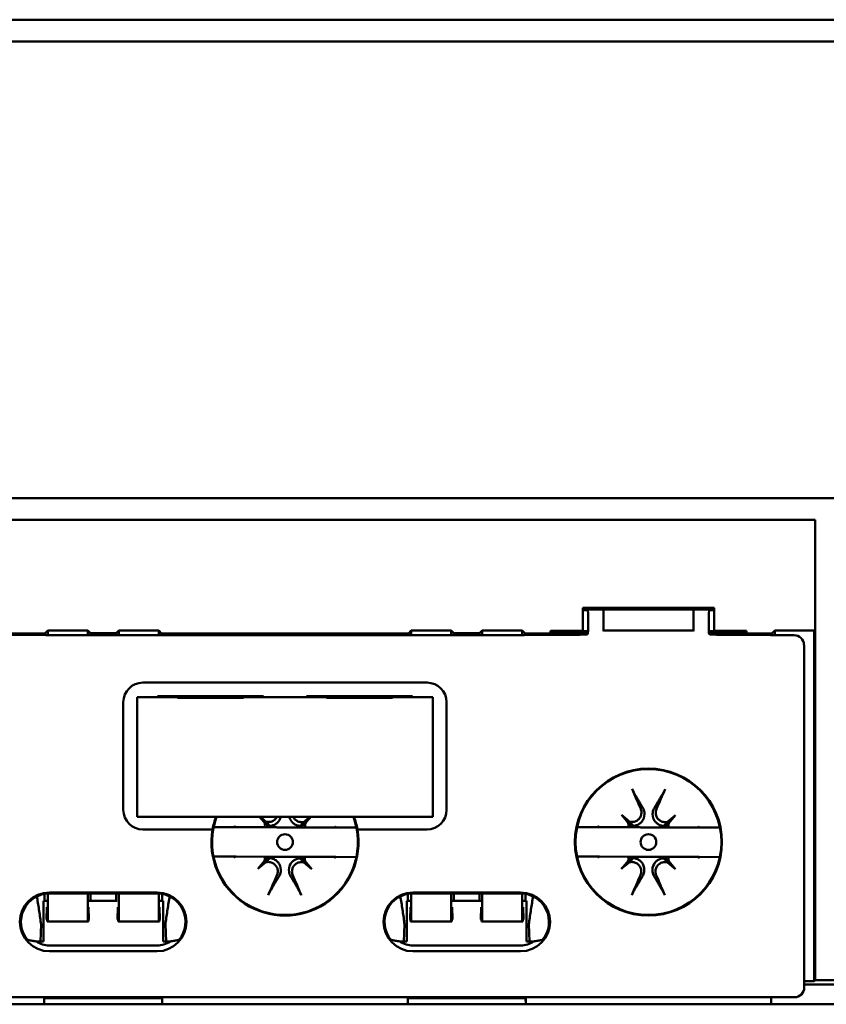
# Model space of a CAD drawing. Header units: millimetres. Extents: x 71 to 288, y 86 to 236.
# Tile 2 of 8: x 93 to 135, y 86 to 136. Entities that reach past the tile are written whole.
import ezdxf

# ---------------------------------------------------------------- set-up
doc = ezdxf.new("R2010")
doc.units = ezdxf.units.MM
doc.layers.add('Arêtes visibles(celduc)', color=7, linetype='Continuous', lineweight=50)

msp = doc.modelspace()

# ---------------------------------------------------------------- linework, layer by layer
at = {"layer": 'Arêtes visibles(celduc)'}
for p, q in [((85.277, 136.462), (157.274, 136.462)), ((85.287, 136.452), (157.263, 136.452)), ((135.659, 135.353), (86.464, 135.353)), ((135.665, 135.348), (86.469, 135.348)), ((135.09, 112.029), (86.469, 112.029)), ((86.474, 112.035), (135.095, 112.035)), ((85.277, 110.925), (133.994, 110.925)), ((85.287, 110.936), (133.994, 110.936)), ((133.994, 110.936), (133.994, 105.335)), ((122.137, 106.434), (128.837, 106.434)), ((122.137, 106.434), (122.137, 105.286)), ((122.137, 106.356), (122.334, 106.356)), ((122.137, 106.321), (122.392, 106.321)), ((122.336, 106.434), (122.336, 106.357)), ((122.336, 106.355), (122.336, 106.357)), ((122.387, 106.335), (122.336, 106.355)), ((122.336, 106.355), (123.187, 106.355)), ((123.187, 106.36), (127.787, 106.36)), ((123.187, 105.281), (123.187, 106.36)), ((127.787, 105.281), (127.787, 106.36)), ((127.787, 106.355), (128.637, 106.355)), ((128.581, 106.321), (128.837, 106.321)), ((128.637, 106.355), (128.586, 106.335)), ((128.637, 106.434), (128.637, 106.357)), ((128.637, 106.355), (128.637, 106.357)), ((128.639, 106.356), (128.837, 106.356)), ((128.837, 105.286), (128.837, 106.434)), ((122.409, 105.577), (122.409, 105.835)), ((128.565, 105.835), (128.565, 105.577)), ((91.478, 105.134), (94.687, 105.134)), ((92.972, 105.057), (93.937, 105.057)), ((93.937, 105.057), (94.732, 105.042)), ((94.687, 105.134), (94.831, 105.279)), ((94.687, 105.043), (94.687, 105.134)), ((96.873, 105.279), (94.831, 105.279)), ((94.831, 105.042), (94.831, 105.279)), ((96.873, 105.279), (96.873, 105.042)), ((96.873, 105.279), (97.006, 105.146)), ((98.317, 105.146), (97.006, 105.146)), ((97.006, 105.146), (97.006, 105.042)), ((98.45, 105.279), (98.317, 105.146)), ((98.317, 105.042), (98.317, 105.146)), ((100.492, 105.279), (98.45, 105.279)), ((98.45, 105.042), (98.45, 105.279)), ((100.492, 105.279), (100.637, 105.134)), ((100.492, 105.279), (100.492, 105.042)), ((100.637, 105.134), (100.637, 105.042)), ((113.236, 105.134), (100.637, 105.134)), ((113.236, 105.134), (113.381, 105.279)), ((113.236, 105.042), (113.236, 105.134)), ((115.424, 105.279), (113.381, 105.279)), ((113.381, 105.042), (113.381, 105.279)), ((115.424, 105.279), (115.424, 105.042)), ((115.424, 105.279), (115.556, 105.146)), ((116.867, 105.146), (115.556, 105.146)), ((115.556, 105.146), (115.556, 105.042)), ((117, 105.279), (116.867, 105.146)), ((116.867, 105.042), (116.867, 105.146)), ((119.042, 105.279), (117, 105.279)), ((117, 105.042), (117, 105.279)), ((119.042, 105.279), (119.187, 105.134)), ((119.042, 105.279), (119.042, 105.042)), ((119.141, 105.042), (119.937, 105.057)), ((119.187, 105.134), (119.187, 105.043)), ((122.395, 105.134), (119.187, 105.134)), ((119.937, 105.057), (120.901, 105.057)), ((120.487, 105.267), (122.137, 105.267)), ((120.487, 105.153), (120.487, 105.267)), ((121.087, 105.145), (120.987, 105.145)), ((121.587, 105.244), (121.587, 105.267)), ((121.587, 105.244), (121.587, 105.153)), ((122.403, 105.244), (121.587, 105.244)), ((122.137, 105.267), (122.137, 105.286)), ((123.187, 105.281), (123.187, 105.252)), ((127.787, 105.281), (123.187, 105.281)), ((127.787, 105.252), (127.787, 105.281)), ((129.387, 105.244), (128.57, 105.244)), ((131.786, 105.134), (128.577, 105.134)), ((128.837, 105.286), (128.837, 105.267)), ((128.837, 105.267), (130.487, 105.267)), ((129.387, 105.244), (129.387, 105.267)), ((129.387, 105.153), (129.387, 105.244)), ((129.987, 105.145), (129.887, 105.145)), ((130.073, 105.057), (130.937, 105.057)), ((130.487, 105.267), (130.487, 105.153)), ((130.937, 105.057), (131.72, 105.042)), ((131.929, 105.277), (131.786, 105.134)), ((131.786, 105.134), (131.786, 105.042)), ((133.937, 105.277), (131.929, 105.277)), ((131.929, 105.042), (131.929, 105.277)), ((133.945, 105.286), (133.937, 105.277)), ((133.937, 87.377), (133.937, 105.277)), ((133.994, 105.335), (133.945, 105.286)), ((133.994, 105.335), (133.994, 87.434)), ((133.994, 105.335), (133.994, 105.335)), ((119.141, 105.042), (94.732, 105.042)), ((132.922, 105.042), (131.72, 105.042)), ((133.437, 102.932), (133.426, 104.546)), ((99.687, 102.621), (114.187, 102.621)), ((133.437, 87.056), (133.437, 102.932)), ((98.687, 96.121), (98.687, 101.621)), ((99.387, 101.871), (101.456, 101.871)), ((99.387, 95.771), (99.387, 101.871)), ((100.437, 101.921), (100.437, 101.871)), ((100.437, 101.921), (105.837, 101.921)), ((100.492, 101.921), (100.492, 101.871)), ((100.637, 101.921), (100.637, 101.871)), ((101.456, 101.841), (101.456, 101.871)), ((104.817, 101.841), (101.456, 101.841)), ((104.817, 101.871), (104.817, 101.841)), ((104.817, 101.871), (109.056, 101.871)), ((105.837, 101.871), (105.837, 101.921)), ((108.037, 101.921), (108.037, 101.871)), ((108.037, 101.921), (113.437, 101.921)), ((109.056, 101.841), (109.056, 101.871)), ((112.417, 101.841), (109.056, 101.841)), ((112.417, 101.871), (112.417, 101.841)), ((112.417, 101.871), (114.487, 101.871)), ((113.236, 101.871), (113.236, 101.921)), ((113.381, 101.871), (113.381, 101.921)), ((113.437, 101.871), (113.437, 101.921)), ((114.487, 101.871), (114.487, 95.771)), ((115.187, 101.621), (115.187, 96.121)), ((114.487, 95.771), (99.387, 95.771)), ((105.657, 95.771), (105.853, 95.574)), ((106.158, 95.316), (105.853, 95.574)), ((105.853, 95.574), (106.108, 95.267)), ((108.03, 95.566), (107.722, 95.31)), ((107.772, 95.261), (108.03, 95.566)), ((108.237, 95.771), (108.03, 95.566)), ((124.113, 95.866), (124.403, 95.574)), ((124.708, 95.316), (124.403, 95.574)), ((124.403, 95.574), (124.658, 95.267)), ((126.58, 95.566), (126.272, 95.31)), ((126.322, 95.261), (126.58, 95.566)), ((126.871, 95.855), (126.58, 95.566)), ((103.239, 95.121), (99.687, 95.121)), ((104.346, 95.241), (103.294, 95.245)), ((104.424, 95.241), (104.45, 95.241)), ((105.91, 95.235), (104.45, 95.241)), ((109.43, 95.222), (107.97, 95.228)), ((109.43, 95.222), (109.456, 95.222)), ((110.584, 95.218), (109.533, 95.222)), ((114.187, 95.121), (110.634, 95.121)), ((122.896, 95.241), (121.844, 95.245)), ((122.974, 95.241), (123, 95.241)), ((124.46, 95.235), (123, 95.241)), ((127.98, 95.222), (126.52, 95.228)), ((127.98, 95.222), (128.006, 95.222)), ((129.134, 95.218), (128.083, 95.222)), ((103.288, 93.745), (104.34, 93.741)), ((104.444, 93.741), (104.418, 93.741)), ((104.444, 93.741), (105.904, 93.735)), ((106.102, 93.702), (105.844, 93.397)), ((105.844, 93.397), (106.151, 93.653)), ((107.716, 93.647), (108.021, 93.389)), ((108.021, 93.389), (107.766, 93.696)), ((107.964, 93.728), (109.424, 93.722)), ((109.45, 93.722), (109.424, 93.722)), ((109.528, 93.722), (110.579, 93.718)), ((121.838, 93.745), (122.89, 93.741)), ((122.994, 93.741), (122.968, 93.741)), ((122.994, 93.741), (124.454, 93.735)), ((124.652, 93.702), (124.394, 93.397)), ((124.394, 93.397), (124.701, 93.653)), ((126.266, 93.647), (126.571, 93.389)), ((126.571, 93.389), (126.316, 93.696)), ((126.514, 93.728), (127.974, 93.722)), ((128, 93.722), (127.974, 93.722)), ((128.078, 93.722), (129.129, 93.718)), ((105.553, 93.107), (105.844, 93.397)), ((108.311, 93.097), (108.021, 93.389)), ((124.103, 93.107), (124.394, 93.397)), ((126.861, 93.097), (126.571, 93.389)), ((94.287, 91.714), (94.287, 91.629)), ((94.612, 89.408), (94.612, 91.483)), ((94.612, 91.483), (94.762, 91.483)), ((94.66, 91.483), (94.66, 91.834)), ((94.831, 90.42), (94.831, 91.854)), ((94.912, 91.91), (100.412, 91.91)), ((100.412, 91.856), (94.912, 91.856)), ((96.873, 91.856), (96.873, 90.42)), ((96.943, 91.483), (98.38, 91.483)), ((97.006, 91.856), (97.006, 91.483)), ((98.317, 91.483), (98.317, 91.856)), ((98.45, 90.42), (98.45, 91.856)), ((100.492, 91.854), (100.492, 90.42)), ((100.561, 91.483), (100.712, 91.483)), ((100.663, 91.834), (100.663, 91.483)), ((100.712, 91.483), (100.712, 89.408)), ((101.037, 91.629), (101.037, 91.714)), ((112.837, 91.714), (112.837, 91.629)), ((113.162, 91.483), (113.162, 89.408)), ((113.312, 91.483), (113.162, 91.483)), ((113.21, 91.483), (113.21, 91.834)), ((113.381, 90.42), (113.381, 91.854)), ((113.462, 91.91), (118.962, 91.91)), ((118.962, 91.856), (113.462, 91.856)), ((115.424, 91.856), (115.424, 90.42)), ((116.93, 91.483), (115.493, 91.483)), ((115.556, 91.856), (115.556, 91.483)), ((116.867, 91.483), (116.867, 91.856)), ((117, 90.42), (117, 91.856)), ((119.042, 91.854), (119.042, 90.42)), ((119.262, 91.483), (119.111, 91.483)), ((119.213, 91.834), (119.213, 91.483)), ((119.262, 89.408), (119.262, 91.483)), ((119.587, 91.629), (119.587, 91.714)), ((94.772, 90.522), (94.788, 91.163)), ((94.788, 91.163), (94.797, 90.42)), ((94.798, 90.42), (94.81, 90.992)), ((94.81, 90.992), (94.818, 90.42)), ((96.886, 90.42), (96.894, 90.992)), ((96.894, 90.992), (96.907, 90.42)), ((96.908, 90.42), (96.916, 91.163)), ((96.916, 91.163), (96.933, 90.522)), ((98.39, 90.522), (98.407, 91.163)), ((98.407, 91.163), (98.415, 90.42)), ((98.416, 90.42), (98.429, 90.992)), ((98.429, 90.992), (98.437, 90.42)), ((100.505, 90.42), (100.513, 90.992)), ((100.513, 90.992), (100.525, 90.42)), ((100.526, 90.42), (100.535, 91.163)), ((100.535, 91.163), (100.552, 90.522)), ((113.322, 90.522), (113.338, 91.163)), ((113.338, 91.163), (113.347, 90.42)), ((113.348, 90.42), (113.36, 90.992)), ((113.36, 90.992), (113.368, 90.42)), ((115.437, 90.42), (115.445, 90.992)), ((115.445, 90.992), (115.457, 90.42)), ((115.458, 90.42), (115.466, 91.163)), ((115.466, 91.163), (115.483, 90.522)), ((116.94, 90.522), (116.957, 91.163)), ((116.957, 91.163), (116.965, 90.42)), ((116.966, 90.42), (116.979, 90.992)), ((116.979, 90.992), (116.987, 90.42)), ((119.055, 90.42), (119.063, 90.992)), ((119.063, 90.992), (119.076, 90.42)), ((119.076, 90.42), (119.085, 91.163)), ((119.085, 91.163), (119.102, 90.522)), ((94.488, 90.283), (94.452, 89.408)), ((94.797, 90.42), (94.798, 90.42)), ((94.818, 90.42), (94.798, 90.42)), ((94.818, 90.42), (94.831, 90.42)), ((94.831, 90.42), (96.873, 90.42)), ((96.873, 90.42), (96.886, 90.42)), ((96.907, 90.42), (96.886, 90.42)), ((96.907, 90.42), (96.908, 90.42)), ((98.415, 90.42), (98.416, 90.42)), ((98.437, 90.42), (98.416, 90.42)), ((98.437, 90.42), (98.45, 90.42)), ((98.45, 90.42), (100.492, 90.42)), ((100.492, 90.42), (100.505, 90.42)), ((100.525, 90.42), (100.505, 90.42)), ((100.525, 90.42), (100.526, 90.42)), ((100.872, 89.408), (100.836, 90.283)), ((113.038, 90.283), (113.002, 89.408)), ((113.347, 90.42), (113.348, 90.42)), ((113.368, 90.42), (113.348, 90.42)), ((113.368, 90.42), (113.381, 90.42)), ((113.381, 90.42), (115.424, 90.42)), ((115.424, 90.42), (115.437, 90.42)), ((115.457, 90.42), (115.437, 90.42)), ((115.457, 90.42), (115.458, 90.42)), ((116.965, 90.42), (116.966, 90.42)), ((116.987, 90.42), (116.966, 90.42)), ((116.987, 90.42), (117, 90.42)), ((117, 90.42), (119.042, 90.42)), ((119.042, 90.42), (119.055, 90.42)), ((119.076, 90.42), (119.055, 90.42)), ((119.076, 90.42), (119.076, 90.42)), ((119.422, 89.408), (119.386, 90.283)), ((94.249, 89.408), (94.612, 89.408)), ((100.412, 89.203), (94.912, 89.203)), ((100.712, 89.408), (101.074, 89.408)), ((112.799, 89.408), (113.162, 89.408)), ((113.462, 89.203), (118.962, 89.203)), ((119.262, 89.408), (119.624, 89.408)), ((100.412, 88.906), (94.912, 88.906)), ((118.962, 88.906), (113.462, 88.906)), ((133.437, 87.377), (133.937, 87.377)), ((163.488, 87.216), (133.437, 87.216)), ((133.937, 87.377), (133.994, 87.434)), ((133.994, 87.434), (162.141, 87.434)), ((82.437, 86.556), (131.436, 86.556)), ((94.652, 86.556), (94.652, 86.498)), ((94.652, 86.199), (94.652, 86.498)), ((94.652, 86.498), (94.657, 86.496)), ((94.657, 86.504), (94.709, 86.556)), ((100.666, 86.504), (94.657, 86.504)), ((94.657, 86.504), (94.657, 86.496)), ((96.995, 86.556), (97.006, 86.546)), ((97.006, 86.556), (97.006, 86.546)), ((97.006, 86.546), (98.317, 86.546)), ((98.317, 86.546), (98.327, 86.556)), ((98.317, 86.546), (98.317, 86.556)), ((100.614, 86.556), (100.666, 86.504)), ((100.672, 86.199), (100.666, 86.504)), ((100.672, 86.199), (100.672, 86.556)), ((113.202, 86.556), (113.202, 86.199)), ((113.207, 86.504), (113.202, 86.199)), ((113.207, 86.504), (113.259, 86.556)), ((119.217, 86.504), (113.207, 86.504)), ((115.546, 86.556), (115.556, 86.546)), ((115.556, 86.556), (115.556, 86.546)), ((115.556, 86.546), (116.867, 86.546)), ((116.867, 86.546), (116.877, 86.556)), ((116.867, 86.546), (116.867, 86.556)), ((119.164, 86.556), (119.217, 86.504)), ((119.222, 86.199), (119.217, 86.504)), ((119.222, 86.199), (119.222, 86.556)), ((131.436, 86.556), (132.937, 86.556)), ((131.436, 86.556), (131.436, 86.556)), ((131.436, 86.556), (131.436, 86.556)), ((131.751, 86.556), (131.751, 86.199)), ((131.758, 86.556), (131.751, 86.199)), ((94.652, 86.199), (80.071, 86.199)), ((100.672, 86.199), (94.652, 86.199)), ((100.672, 86.199), (113.202, 86.199)), ((113.202, 86.199), (119.222, 86.199)), ((119.222, 86.199), (131.751, 86.199)), ((131.751, 86.199), (162.48, 86.199))]:
    msp.add_line(p, q, dxfattribs=at)
for centre, radius in [((125.487, 94.48), 3.753), ((125.487, 94.48), 3.722), ((106.937, 94.481), 0.402), ((125.487, 94.481), 0.402)]:
    msp.add_circle(centre, radius, dxfattribs=at)
for centre, radius, start, end in [((99.687, 101.621), 1, 90, 180), ((114.187, 101.621), 1, 0, 90), ((99.687, 96.121), 1, 180, 270), ((114.187, 96.121), 1, 270, 0), ((106.937, 94.48), 3.722, 159.694, 20.306), ((106.937, 94.48), 3.749, 159.8469, 170.1457), ((106.937, 94.48), 3.749, 9.8543, 20.1531), ((106.937, 94.48), 3.753, 170.1568, 9.8432), ((106.937, 94.481), 2.7, 162.7827, 163.6559), ((105.447, 95.326), 0.664, 354.9115, 358.9655), ((106.104, 95.978), 0.664, 270.6016, 274.6555), ((107.781, 95.971), 0.664, 264.9115, 268.9655), ((108.433, 95.315), 0.664, 180.6016, 184.6555), ((106.937, 94.481), 2.7, 15.9112, 16.7843), ((125.487, 94.481), 2.7, 162.7827, 163.6559), ((123.997, 95.326), 0.664, 354.9115, 358.9655), ((124.654, 95.978), 0.664, 270.6016, 274.6555), ((126.331, 95.971), 0.664, 264.9115, 268.9655), ((126.983, 95.315), 0.664, 180.6016, 184.6555), ((125.487, 94.481), 2.7, 15.9112, 16.7843), ((106.937, 94.481), 2.7, 195.9112, 196.7843), ((105.44, 93.648), 0.664, 0.6016, 4.6555), ((106.092, 92.991), 0.664, 84.9115, 88.9655), ((107.77, 92.985), 0.664, 90.6016, 94.6555), ((108.427, 93.637), 0.664, 174.9115, 178.9655), ((106.937, 94.481), 2.7, 342.7827, 343.6559), ((125.487, 94.481), 2.7, 195.9112, 196.7843), ((123.99, 93.648), 0.664, 0.6016, 4.6555), ((124.642, 92.991), 0.664, 84.9115, 88.9655), ((126.32, 92.985), 0.664, 90.6016, 94.6555), ((126.977, 93.637), 0.664, 174.9115, 178.9655), ((125.487, 94.481), 2.7, 342.7827, 343.6559), ((94.912, 90.408), 1.502, 90, 270), ((94.912, 90.408), 1.448, 90, 219.3215), ((100.412, 90.408), 1.502, 270, 90), ((100.412, 90.408), 1.448, 320.6785, 90), ((113.462, 90.408), 1.502, 90, 270), ((113.462, 90.408), 1.448, 90, 219.3215), ((118.962, 90.408), 1.502, 270, 90), ((118.962, 90.408), 1.448, 320.6785, 90)]:
    msp.add_arc(centre, radius, start, end, dxfattribs=at)
for centre, major_axis, ratio, start_param, end_param in [((122.334, 107.856), (0, -1.5), 0.043661, 5.959929, 6.309949), ((122.387, 105.835), (0, 0.5), 0.043661, 4.712389, 6.265732), ((128.587, 105.835), (0, 0.5), 0.043661, 0.017453, 1.570796), ((128.639, 107.856), (0, -1.5), 0.043661, 6.256422, 6.606441), ((122.387, 105.577), (0, 0.5), 0.043661, 3.787321, 4.712389), ((128.587, 105.577), (0, 0.5), 0.043661, 1.570796, 2.528253), ((120.987, 105.153), (0.5, 0), 0.017455, 3.141593, 4.712389), ((120.901, 105.083), (1.5, 0), 0.017455, 4.712389, 6.042472), ((121.087, 105.153), (0.5, 0), 0.017455, 4.712389, 6.283185), ((130.073, 105.083), (-1.5, 0), 0.017455, 0.231738, 1.570796), ((129.887, 105.153), (0.5, 0), 0.017455, 3.141593, 4.712389), ((129.987, 105.153), (0.5, 0), 0.017455, 4.712389, 6.283185), ((132.925, 104.545), (-0.465, 0.186), 0.990501, 3.524924, 5.095416), ((126.403, 94.904), (3.245, -7.028), 0.087156, 4.341042, 4.489927), ((124.574, 94.911), (3.298, 7.003), 0.087156, 4.934851, 5.083736), ((106.908, 94.457), (-4.995, 5.999), 0.017452, 1.33544, 1.389373), ((106.961, 94.51), (5.961, -5.041), 0.017452, 1.752219, 1.802915), ((106.913, 94.511), (5.999, 4.995), 0.017452, 1.336699, 1.389373), ((106.966, 94.457), (-5.041, -5.961), 0.017452, 1.752219, 1.807842), ((125.458, 94.457), (-4.995, 5.999), 0.017452, 1.319264, 1.389373), ((125.511, 94.51), (5.961, -5.041), 0.017452, 1.752219, 1.822329), ((125.463, 94.511), (5.999, 4.995), 0.017452, 1.319264, 1.389373), ((125.516, 94.457), (-5.041, -5.961), 0.017452, 1.752219, 1.822329), ((106.507, 93.569), (-7.003, 3.298), 0.087156, 5.051321, 5.06506), ((107.36, 93.565), (-7.028, -3.245), 0.087156, 4.359718, 4.373457), ((125.057, 93.569), (-7.003, 3.298), 0.087156, 5.051321, 5.06506), ((125.91, 93.565), (-7.028, -3.245), 0.087156, 4.359718, 4.373457), ((106.514, 95.397), (7.028, 3.245), 0.087156, 4.359718, 4.373457), ((106.908, 94.506), (5.041, 5.961), 0.017452, 1.752219, 1.822329), ((106.966, 94.506), (4.995, -5.999), 0.017452, 1.319264, 1.389373), ((107.367, 95.394), (7.003, -3.298), 0.087156, 5.051321, 5.06506), ((125.064, 95.397), (7.028, 3.245), 0.087156, 4.359718, 4.373457), ((125.458, 94.506), (5.041, 5.961), 0.017452, 1.752219, 1.822329), ((125.516, 94.506), (4.995, -5.999), 0.017452, 1.319264, 1.389373), ((125.917, 95.394), (7.003, -3.298), 0.087156, 5.051321, 5.06506), ((106.961, 94.452), (-5.999, -4.995), 0.017452, 1.319264, 1.389373), ((106.912, 94.452), (-5.961, 5.041), 0.017452, 1.752219, 1.822329), ((125.511, 94.452), (-5.999, -4.995), 0.017452, 1.319264, 1.389373), ((125.462, 94.452), (-5.961, 5.041), 0.017452, 1.752219, 1.822329), ((107.85, 94.052), (-3.298, -7.003), 0.087156, 4.934851, 5.083736), ((106.021, 94.059), (-3.245, 7.028), 0.087156, 4.341042, 4.489927), ((126.4, 94.052), (-3.298, -7.003), 0.087156, 4.934851, 5.083736), ((124.571, 94.059), (-3.245, 7.028), 0.087156, 4.341042, 4.489927), ((94.912, 90.373), (0, -1.17), 0.999542, 5.681483, 6.283185), ((100.412, 90.373), (0, 1.17), 0.999542, 3.141593, 3.743295), ((113.462, 90.373), (0, 1.17), 0.999542, 2.53989, 3.141593), ((118.962, 90.373), (0, -1.17), 0.999542, 0, 0.601702), ((132.937, 87.056), (0.354, -0.354), 0.999695, 5.497939, 7.068431)]:
    msp.add_ellipse(centre, major_axis=major_axis, ratio=ratio, start_param=start_param, end_param=end_param, dxfattribs=at)
for points, knots in [([(122.358, 105.077), (122.373, 105.078), (122.384, 105.09), (122.396, 105.131), (122.398, 105.152), (122.4, 105.177)], [0.07992139, 0.07992139, 0.07992139, 0.07992139, 0.09806436, 0.09806436, 0.11025738, 0.11025738, 0.11025738, 0.11025738]), ([(128.574, 105.168), (128.575, 105.147), (128.578, 105.129), (128.588, 105.09), (128.599, 105.078), (128.613, 105.077)], [0.04608826, 0.04608826, 0.04608826, 0.04608826, 0.05670697, 0.05670697, 0.07483386, 0.07483386, 0.07483386, 0.07483386]), ([(124.755, 96.985), (124.753, 96.989), (124.751, 96.992), (124.74, 97.011), (124.728, 97.034), (124.707, 97.075), (124.695, 97.101), (124.674, 97.145), (124.663, 97.17), (124.655, 97.191)], [0.07291688, 0.07291688, 0.07291688, 0.07291688, 0.07460365, 0.07460365, 0.08213212, 0.08213212, 0.08962691, 0.08962691, 0.09666122, 0.09666122, 0.09666122, 0.09666122]), ([(126.34, 97.185), (126.331, 97.164), (126.32, 97.139), (126.299, 97.095), (126.286, 97.069), (126.265, 97.028), (126.253, 97.006), (126.242, 96.987), (126.24, 96.983), (126.238, 96.98)], [0.02266888, 0.02266888, 0.02266888, 0.02266888, 0.02970319, 0.02970319, 0.03719798, 0.03719798, 0.04472645, 0.04472645, 0.04641322, 0.04641322, 0.04641322, 0.04641322]), ([(125.09, 96.179), (125.113, 96.125), (125.128, 96.062), (125.131, 95.935), (125.12, 95.87), (125.077, 95.759), (125.044, 95.704), (124.958, 95.612), (124.905, 95.575), (124.797, 95.525), (124.735, 95.509), (124.621, 95.503), (124.569, 95.509), (124.522, 95.522)], [0, 0, 0, 0, 0.0182786, 0.0182786, 0.0365572, 0.0365572, 0.0543994, 0.0543994, 0.0722416, 0.0722416, 0.0901425, 0.0901425, 0.104614, 0.104614, 0.104614, 0.104614]), ([(125.2, 96.23), (125.244, 96.155), (125.27, 96.075), (125.297, 95.876), (125.276, 95.728), (125.182, 95.565), (125.153, 95.524), (125.097, 95.467), (125.077, 95.449), (125.032, 95.415), (125.009, 95.399), (124.959, 95.371), (124.933, 95.359), (124.881, 95.34), (124.854, 95.332), (124.776, 95.315), (124.726, 95.311), (124.676, 95.313), (124.668, 95.313), (124.661, 95.314)], [0.2530458, 0.2530458, 0.2530458, 0.2530458, 0.2894263, 0.2894263, 0.346773, 0.346773, 0.3638472, 0.3638472, 0.3723843, 0.3723843, 0.3809214, 0.3809214, 0.3894584, 0.3894584, 0.3979955, 0.3979955, 0.4150697, 0.4150697, 0.4180183, 0.4180183, 0.4180183, 0.4180183]), ([(126.319, 95.307), (126.312, 95.307), (126.304, 95.307), (126.254, 95.306), (126.204, 95.309), (126.126, 95.327), (126.1, 95.335), (126.047, 95.355), (126.022, 95.367), (125.972, 95.395), (125.948, 95.411), (125.904, 95.446), (125.884, 95.464), (125.829, 95.522), (125.8, 95.563), (125.707, 95.727), (125.687, 95.874), (125.705, 95.996), (125.716, 96.073), (125.743, 96.153), (125.787, 96.228)], [-0.128592, -0.128592, -0.128592, -0.128592, -0.1256434, -0.1256434, -0.1085693, -0.1085693, -0.1000322, -0.1000322, -0.0914951, -0.0914951, -0.082958, -0.082958, -0.0744209, -0.0744209, -0.0573468, -0.0573468, 0, 0, 0, 0.0363804, 0.0363804, 0.0363804, 0.0363804]), ([(126.459, 95.515), (126.416, 95.503), (126.371, 95.498), (126.269, 95.5), (126.206, 95.512), (126.091, 95.561), (126.038, 95.598), (125.954, 95.681), (125.918, 95.734), (125.869, 95.85), (125.856, 95.913), (125.854, 96.032), (125.865, 96.097), (125.892, 96.163), (125.894, 96.17), (125.897, 96.176)], [0.0235339, 0.0235339, 0.0235339, 0.0235339, 0.0364978, 0.0364978, 0.0541969, 0.0541969, 0.071896, 0.071896, 0.0897944, 0.0897944, 0.1076929, 0.1076929, 0.1262755, 0.1262755, 0.1283012, 0.1283012, 0.1283012, 0.1283012]), ([(106.529, 95.771), (106.509, 95.731), (106.483, 95.692), (106.408, 95.612), (106.355, 95.575), (106.247, 95.525), (106.185, 95.509), (106.071, 95.503), (106.019, 95.509), (105.972, 95.522)], [0.04121544, 0.04121544, 0.04121544, 0.04121544, 0.05439942, 0.05439942, 0.07224162, 0.07224162, 0.09014245, 0.09014245, 0.10461396, 0.10461396, 0.10461396, 0.10461396]), ([(106.719, 95.772), (106.706, 95.714), (106.685, 95.656), (106.632, 95.565), (106.603, 95.524), (106.547, 95.467), (106.527, 95.449), (106.482, 95.415), (106.459, 95.399), (106.409, 95.371), (106.383, 95.359), (106.331, 95.34), (106.304, 95.332), (106.226, 95.315), (106.176, 95.311), (106.126, 95.313), (106.118, 95.313), (106.111, 95.314)], [0.32228868, 0.32228868, 0.32228868, 0.32228868, 0.34677303, 0.34677303, 0.36384719, 0.36384719, 0.37238427, 0.37238427, 0.38092135, 0.38092135, 0.38945844, 0.38945844, 0.39799552, 0.39799552, 0.41506968, 0.41506968, 0.41801827, 0.41801827, 0.41801827, 0.41801827]), ([(107.769, 95.307), (107.762, 95.307), (107.754, 95.307), (107.704, 95.306), (107.654, 95.309), (107.576, 95.327), (107.55, 95.335), (107.497, 95.355), (107.472, 95.367), (107.422, 95.395), (107.398, 95.411), (107.354, 95.446), (107.334, 95.464), (107.279, 95.522), (107.25, 95.563), (107.198, 95.655), (107.176, 95.713), (107.164, 95.772)], [-0.12859201, -0.12859201, -0.12859201, -0.12859201, -0.12564342, -0.12564342, -0.10856925, -0.10856925, -0.10003217, -0.10003217, -0.09149509, -0.09149509, -0.08295801, -0.08295801, -0.07442093, -0.07442093, -0.05734677, -0.05734677, -0.03262646, -0.03262646, -0.03262646, -0.03262646]), ([(107.909, 95.515), (107.866, 95.503), (107.821, 95.498), (107.719, 95.5), (107.656, 95.512), (107.541, 95.561), (107.488, 95.598), (107.409, 95.676), (107.377, 95.722), (107.353, 95.771)], [0.02353391, 0.02353391, 0.02353391, 0.02353391, 0.03649776, 0.03649776, 0.05419687, 0.05419687, 0.07189599, 0.07189599, 0.08761913, 0.08761913, 0.08761913, 0.08761913]), ([(105.903, 95.454), (105.915, 95.41), (105.92, 95.365), (105.919, 95.294), (105.916, 95.265), (105.91, 95.235)], [0.02353391, 0.02353391, 0.02353391, 0.02353391, 0.03649776, 0.03649776, 0.0450516, 0.0450516, 0.0450516, 0.0450516]), ([(106.111, 95.314), (106.111, 95.306), (106.112, 95.299), (106.112, 95.273), (106.112, 95.254), (106.11, 95.235)], [-0.12859201, -0.12859201, -0.12859201, -0.12859201, -0.12564342, -0.12564342, -0.11857232, -0.11857232, -0.11857232, -0.11857232]), ([(107.769, 95.228), (107.768, 95.248), (107.768, 95.267), (107.768, 95.293), (107.769, 95.3), (107.769, 95.307)], [0.40799858, 0.40799858, 0.40799858, 0.40799858, 0.41506968, 0.41506968, 0.41801827, 0.41801827, 0.41801827, 0.41801827]), ([(107.97, 95.228), (107.965, 95.25), (107.962, 95.273), (107.959, 95.347), (107.965, 95.399), (107.978, 95.446)], [0.08353321, 0.08353321, 0.08353321, 0.08353321, 0.09002475, 0.09002475, 0.10460879, 0.10460879, 0.10460879, 0.10460879]), ([(124.453, 95.454), (124.465, 95.41), (124.47, 95.365), (124.469, 95.294), (124.466, 95.265), (124.46, 95.235)], [0.02353391, 0.02353391, 0.02353391, 0.02353391, 0.03649776, 0.03649776, 0.0450516, 0.0450516, 0.0450516, 0.0450516]), ([(124.661, 95.314), (124.661, 95.306), (124.662, 95.299), (124.662, 95.273), (124.662, 95.254), (124.66, 95.235)], [-0.12859201, -0.12859201, -0.12859201, -0.12859201, -0.12564342, -0.12564342, -0.11857232, -0.11857232, -0.11857232, -0.11857232]), ([(126.319, 95.228), (126.318, 95.248), (126.318, 95.267), (126.318, 95.293), (126.319, 95.3), (126.319, 95.307)], [0.40799858, 0.40799858, 0.40799858, 0.40799858, 0.41506968, 0.41506968, 0.41801827, 0.41801827, 0.41801827, 0.41801827]), ([(126.52, 95.228), (126.515, 95.25), (126.512, 95.273), (126.509, 95.347), (126.515, 95.399), (126.528, 95.446)], [0.08353321, 0.08353321, 0.08353321, 0.08353321, 0.09002475, 0.09002475, 0.10460879, 0.10460879, 0.10460879, 0.10460879]), ([(105.904, 93.735), (105.909, 93.713), (105.911, 93.69), (105.915, 93.616), (105.909, 93.564), (105.896, 93.517)], [0.08353313, 0.08353313, 0.08353313, 0.08353313, 0.09002467, 0.09002467, 0.10460871, 0.10460871, 0.10460871, 0.10460871]), ([(106.105, 93.735), (106.106, 93.715), (106.106, 93.696), (106.105, 93.67), (106.105, 93.663), (106.105, 93.655)], [0.40799858, 0.40799858, 0.40799858, 0.40799858, 0.41506968, 0.41506968, 0.41801827, 0.41801827, 0.41801827, 0.41801827]), ([(106.105, 93.655), (106.112, 93.656), (106.119, 93.656), (106.17, 93.657), (106.22, 93.654), (106.298, 93.636), (106.324, 93.628), (106.376, 93.608), (106.402, 93.596), (106.452, 93.568), (106.475, 93.552), (106.519, 93.517), (106.54, 93.499), (106.595, 93.441), (106.624, 93.4), (106.717, 93.236), (106.736, 93.089), (106.719, 92.967), (106.708, 92.89), (106.681, 92.809), (106.637, 92.735)], [-0.128592, -0.128592, -0.128592, -0.128592, -0.1256434, -0.1256434, -0.1085693, -0.1085693, -0.1000322, -0.1000322, -0.0914951, -0.0914951, -0.082958, -0.082958, -0.0744209, -0.0744209, -0.0573468, -0.0573468, 0, 0, 0, 0.0363804, 0.0363804, 0.0363804, 0.0363804]), ([(107.224, 92.733), (107.18, 92.807), (107.154, 92.888), (107.127, 93.087), (107.147, 93.235), (107.242, 93.398), (107.271, 93.439), (107.327, 93.496), (107.347, 93.514), (107.391, 93.548), (107.415, 93.564), (107.465, 93.592), (107.491, 93.604), (107.543, 93.623), (107.57, 93.631), (107.647, 93.648), (107.697, 93.652), (107.748, 93.65), (107.756, 93.65), (107.763, 93.649)], [0.2530458, 0.2530458, 0.2530458, 0.2530458, 0.2894263, 0.2894263, 0.346773, 0.346773, 0.3638472, 0.3638472, 0.3723843, 0.3723843, 0.3809214, 0.3809214, 0.3894584, 0.3894584, 0.3979955, 0.3979955, 0.4150697, 0.4150697, 0.4180183, 0.4180183, 0.4180183, 0.4180183]), ([(107.763, 93.649), (107.763, 93.657), (107.762, 93.664), (107.762, 93.689), (107.762, 93.708), (107.763, 93.728)], [-0.12859201, -0.12859201, -0.12859201, -0.12859201, -0.12564342, -0.12564342, -0.11857232, -0.11857232, -0.11857232, -0.11857232]), ([(107.97, 93.509), (107.959, 93.553), (107.954, 93.598), (107.955, 93.669), (107.958, 93.698), (107.964, 93.728)], [0.02353391, 0.02353391, 0.02353391, 0.02353391, 0.03649776, 0.03649776, 0.0450516, 0.0450516, 0.0450516, 0.0450516]), ([(124.454, 93.735), (124.459, 93.713), (124.461, 93.69), (124.465, 93.616), (124.459, 93.564), (124.446, 93.517)], [0.08353313, 0.08353313, 0.08353313, 0.08353313, 0.09002467, 0.09002467, 0.10460871, 0.10460871, 0.10460871, 0.10460871]), ([(124.655, 93.735), (124.656, 93.715), (124.656, 93.696), (124.655, 93.67), (124.655, 93.663), (124.655, 93.655)], [0.40799858, 0.40799858, 0.40799858, 0.40799858, 0.41506968, 0.41506968, 0.41801827, 0.41801827, 0.41801827, 0.41801827]), ([(124.655, 93.655), (124.662, 93.656), (124.669, 93.656), (124.72, 93.657), (124.77, 93.654), (124.848, 93.636), (124.874, 93.628), (124.926, 93.608), (124.952, 93.596), (125.002, 93.568), (125.025, 93.552), (125.069, 93.517), (125.09, 93.499), (125.145, 93.441), (125.174, 93.4), (125.267, 93.236), (125.286, 93.089), (125.269, 92.967), (125.258, 92.89), (125.231, 92.809), (125.187, 92.735)], [-0.128592, -0.128592, -0.128592, -0.128592, -0.1256434, -0.1256434, -0.1085693, -0.1085693, -0.1000322, -0.1000322, -0.0914951, -0.0914951, -0.082958, -0.082958, -0.0744209, -0.0744209, -0.0573468, -0.0573468, 0, 0, 0, 0.0363804, 0.0363804, 0.0363804, 0.0363804]), ([(125.774, 92.733), (125.73, 92.807), (125.704, 92.888), (125.677, 93.087), (125.697, 93.235), (125.792, 93.398), (125.821, 93.439), (125.877, 93.496), (125.897, 93.514), (125.941, 93.548), (125.965, 93.564), (126.015, 93.592), (126.041, 93.604), (126.093, 93.623), (126.12, 93.631), (126.197, 93.648), (126.247, 93.652), (126.298, 93.65), (126.306, 93.65), (126.313, 93.649)], [0.2530458, 0.2530458, 0.2530458, 0.2530458, 0.2894263, 0.2894263, 0.346773, 0.346773, 0.3638472, 0.3638472, 0.3723843, 0.3723843, 0.3809214, 0.3809214, 0.3894584, 0.3894584, 0.3979955, 0.3979955, 0.4150697, 0.4150697, 0.4180183, 0.4180183, 0.4180183, 0.4180183]), ([(126.313, 93.649), (126.313, 93.657), (126.312, 93.664), (126.312, 93.689), (126.312, 93.708), (126.313, 93.728)], [-0.12859201, -0.12859201, -0.12859201, -0.12859201, -0.12564342, -0.12564342, -0.11857232, -0.11857232, -0.11857232, -0.11857232]), ([(126.52, 93.509), (126.509, 93.553), (126.504, 93.598), (126.505, 93.669), (126.508, 93.698), (126.514, 93.728)], [0.02353391, 0.02353391, 0.02353391, 0.02353391, 0.03649776, 0.03649776, 0.0450516, 0.0450516, 0.0450516, 0.0450516]), ([(105.965, 93.448), (106.008, 93.459), (106.053, 93.465), (106.155, 93.463), (106.217, 93.45), (106.333, 93.402), (106.386, 93.365), (106.469, 93.282), (106.506, 93.229), (106.555, 93.113), (106.567, 93.05), (106.57, 92.931), (106.558, 92.866), (106.532, 92.8), (106.53, 92.793), (106.527, 92.787)], [0.0235339, 0.0235339, 0.0235339, 0.0235339, 0.0364978, 0.0364978, 0.0541969, 0.0541969, 0.071896, 0.071896, 0.0897944, 0.0897944, 0.1076929, 0.1076929, 0.1262755, 0.1262755, 0.1283012, 0.1283012, 0.1283012, 0.1283012]), ([(107.334, 92.784), (107.31, 92.839), (107.295, 92.902), (107.293, 93.03), (107.305, 93.094), (107.348, 93.205), (107.381, 93.26), (107.467, 93.351), (107.519, 93.388), (107.627, 93.438), (107.689, 93.454), (107.803, 93.459), (107.854, 93.453), (107.901, 93.441)], [0, 0, 0, 0, 0.0183944, 0.0183944, 0.0367888, 0.0367888, 0.0545153, 0.0545153, 0.0722417, 0.0722417, 0.0901425, 0.0901425, 0.104614, 0.104614, 0.104614, 0.104614]), ([(124.515, 93.448), (124.558, 93.459), (124.603, 93.465), (124.705, 93.463), (124.767, 93.45), (124.883, 93.402), (124.936, 93.365), (125.019, 93.282), (125.056, 93.229), (125.105, 93.113), (125.117, 93.05), (125.12, 92.931), (125.108, 92.866), (125.082, 92.8), (125.08, 92.793), (125.077, 92.787)], [0.0235339, 0.0235339, 0.0235339, 0.0235339, 0.0364978, 0.0364978, 0.0541969, 0.0541969, 0.071896, 0.071896, 0.0897944, 0.0897944, 0.1076929, 0.1076929, 0.1262755, 0.1262755, 0.1283012, 0.1283012, 0.1283012, 0.1283012]), ([(125.884, 92.784), (125.86, 92.839), (125.845, 92.902), (125.843, 93.03), (125.855, 93.094), (125.898, 93.205), (125.931, 93.26), (126.017, 93.351), (126.069, 93.388), (126.177, 93.438), (126.239, 93.454), (126.353, 93.459), (126.404, 93.453), (126.451, 93.441)], [0, 0, 0, 0, 0.0183944, 0.0183944, 0.0367888, 0.0367888, 0.0545153, 0.0545153, 0.0722417, 0.0722417, 0.0901425, 0.0901425, 0.104614, 0.104614, 0.104614, 0.104614]), ([(106.084, 91.778), (106.093, 91.799), (106.104, 91.824), (106.125, 91.867), (106.138, 91.894), (106.159, 91.935), (106.171, 91.957), (106.182, 91.976), (106.184, 91.98), (106.186, 91.983)], [0.02266888, 0.02266888, 0.02266888, 0.02266888, 0.02970319, 0.02970319, 0.03719798, 0.03719798, 0.04472645, 0.04472645, 0.04641322, 0.04641322, 0.04641322, 0.04641322]), ([(124.634, 91.778), (124.643, 91.799), (124.654, 91.824), (124.675, 91.867), (124.688, 91.894), (124.709, 91.935), (124.721, 91.957), (124.732, 91.976), (124.734, 91.98), (124.736, 91.983)], [0.02266888, 0.02266888, 0.02266888, 0.02266888, 0.02970319, 0.02970319, 0.03719798, 0.03719798, 0.04472645, 0.04472645, 0.04641322, 0.04641322, 0.04641322, 0.04641322]), ([(94.488, 90.283), (94.462, 90.5), (94.43, 90.722), (94.361, 91.173), (94.324, 91.4), (94.287, 91.629)], [0, 0, 0, 0, 0.0693092, 0.0693092, 0.1386184, 0.1386184, 0.1386184, 0.1386184]), ([(101.037, 91.629), (101, 91.4), (100.963, 91.173), (100.894, 90.722), (100.862, 90.5), (100.836, 90.283)], [0, 0, 0, 0, 0.0693092, 0.0693092, 0.1386184, 0.1386184, 0.1386184, 0.1386184]), ([(107.669, 91.977), (107.671, 91.974), (107.673, 91.971), (107.684, 91.951), (107.695, 91.929), (107.716, 91.888), (107.729, 91.861), (107.749, 91.817), (107.761, 91.792), (107.769, 91.772)], [0.07291688, 0.07291688, 0.07291688, 0.07291688, 0.07460365, 0.07460365, 0.08213212, 0.08213212, 0.08962691, 0.08962691, 0.09666122, 0.09666122, 0.09666122, 0.09666122]), ([(113.038, 90.283), (113.012, 90.5), (112.98, 90.722), (112.911, 91.173), (112.874, 91.4), (112.837, 91.629)], [0, 0, 0, 0, 0.0693092, 0.0693092, 0.1386184, 0.1386184, 0.1386184, 0.1386184]), ([(119.587, 91.629), (119.55, 91.4), (119.513, 91.173), (119.444, 90.722), (119.412, 90.5), (119.386, 90.283)], [0, 0, 0, 0, 0.0693092, 0.0693092, 0.1386184, 0.1386184, 0.1386184, 0.1386184]), ([(126.219, 91.977), (126.221, 91.974), (126.223, 91.971), (126.234, 91.951), (126.245, 91.929), (126.266, 91.888), (126.279, 91.861), (126.299, 91.817), (126.311, 91.792), (126.319, 91.772)], [0.07291688, 0.07291688, 0.07291688, 0.07291688, 0.07460365, 0.07460365, 0.08213212, 0.08213212, 0.08962691, 0.08962691, 0.09666122, 0.09666122, 0.09666122, 0.09666122])]:
    msp.add_open_spline(points, degree=3, knots=knots, dxfattribs=at)
for points, weights in [([(124.755, 96.985), (125.019, 96.538), (125.2, 96.23)], [1.01538421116, 1.10893241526, 1.16549005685]), ([(125.787, 96.228), (125.97, 96.535), (126.238, 96.98)], [1, 1.02110607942, 1.00339179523]), ([(105.972, 95.522), (106.05, 95.442), (106.158, 95.316)], [1.00209348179, 1.04303208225, 1]), ([(107.722, 95.31), (107.831, 95.435), (107.909, 95.515)], [1, 1.04303914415, 1.00210705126]), ([(124.522, 95.522), (124.6, 95.442), (124.708, 95.316)], [1.00209348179, 1.04303208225, 1]), ([(126.272, 95.31), (126.381, 95.435), (126.459, 95.515)], [1, 1.04303914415, 1.00210705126]), ([(103.243, 95.121), (103.241, 95.121), (103.239, 95.121)], [5.01797282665, 5.01557996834, 5.01318663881]), ([(104.346, 95.241), (104.385, 95.241), (104.424, 95.241)], [1, 1.01111637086, 1.02213768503]), ([(104.424, 95.241), (104.391, 95.26), (104.358, 95.281)], [1.01256977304, 1.00636528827, 1]), ([(106.108, 95.267), (105.983, 95.375), (105.903, 95.454)], [1, 1.04303914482, 1.00210705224]), ([(105.91, 95.235), (105.993, 95.235), (106.11, 95.235)], [1.00012688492, 1.01644563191, 1.00119139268]), ([(106.11, 95.235), (106.94, 95.231), (107.769, 95.228)], [1.8467113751, 2.7532886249, 1.8467113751]), ([(107.769, 95.228), (107.887, 95.228), (107.97, 95.228)], [1.00118641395, 1.01644119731, 1.0001231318]), ([(107.978, 95.446), (107.898, 95.368), (107.772, 95.261)], [1.00209296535, 1.04303181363, 1]), ([(109.522, 95.261), (109.488, 95.241), (109.456, 95.222)], [1, 1.0015039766, 1.00281083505]), ([(109.456, 95.222), (109.494, 95.222), (109.533, 95.222)], [1.02213768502, 1.01111637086, 1]), ([(110.634, 95.121), (110.632, 95.121), (110.63, 95.121)], [5.01318663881, 5.01557996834, 5.01797282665]), ([(122.896, 95.241), (122.935, 95.241), (122.974, 95.241)], [1, 1.01111637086, 1.02213768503]), ([(122.974, 95.241), (122.941, 95.26), (122.908, 95.281)], [1.01256977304, 1.00636528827, 1]), ([(124.658, 95.267), (124.533, 95.375), (124.453, 95.454)], [1, 1.04303914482, 1.00210705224]), ([(124.46, 95.235), (124.543, 95.235), (124.66, 95.235)], [1.00012688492, 1.01644563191, 1.00119139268]), ([(124.66, 95.235), (125.49, 95.231), (126.319, 95.228)], [1.8467113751, 2.7532886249, 1.8467113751]), ([(126.319, 95.228), (126.437, 95.228), (126.52, 95.228)], [1.00118641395, 1.01644119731, 1.0001231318]), ([(126.528, 95.446), (126.448, 95.368), (126.322, 95.261)], [1.00209296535, 1.04303181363, 1]), ([(128.072, 95.261), (128.038, 95.241), (128.006, 95.222)], [1, 1.0015039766, 1.00281083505]), ([(128.006, 95.222), (128.044, 95.222), (128.083, 95.222)], [1.02213768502, 1.01111637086, 1]), ([(104.418, 93.741), (104.38, 93.741), (104.34, 93.741)], [1.02213768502, 1.01111637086, 1]), ([(104.352, 93.702), (104.386, 93.722), (104.418, 93.741)], [1, 1.0015039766, 1.00281083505]), ([(105.896, 93.517), (105.976, 93.595), (106.102, 93.702)], [1.00209348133, 1.04303208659, 1]), ([(106.105, 93.735), (105.987, 93.735), (105.904, 93.735)], [1.00118641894, 1.0164412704, 1.00012326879]), ([(106.151, 93.653), (106.043, 93.528), (105.965, 93.448)], [1, 1.04303914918, 1.0021070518]), ([(107.763, 93.728), (106.934, 93.731), (106.105, 93.735)], [1.8467113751, 2.7532886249, 1.8467113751]), ([(107.901, 93.441), (107.824, 93.521), (107.716, 93.647)], [1.0020930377, 1.04303185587, 1]), ([(107.964, 93.728), (107.881, 93.728), (107.763, 93.728)], [1.00012686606, 1.01644316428, 1.00118654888]), ([(107.766, 93.696), (107.891, 93.587), (107.97, 93.509)], [1, 1.04303914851, 1.00210705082]), ([(109.528, 93.722), (109.488, 93.722), (109.45, 93.722)], [1, 1.01111637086, 1.02213768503]), ([(109.45, 93.722), (109.482, 93.702), (109.516, 93.682)], [1.00281083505, 1.0015039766, 1]), ([(122.968, 93.741), (122.93, 93.741), (122.89, 93.741)], [1.02213768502, 1.01111637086, 1]), ([(122.902, 93.702), (122.936, 93.722), (122.968, 93.741)], [1, 1.0015039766, 1.00281083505]), ([(124.446, 93.517), (124.526, 93.595), (124.652, 93.702)], [1.00209348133, 1.04303208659, 1]), ([(124.655, 93.735), (124.537, 93.735), (124.454, 93.735)], [1.00118641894, 1.0164412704, 1.00012326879]), ([(124.701, 93.653), (124.593, 93.528), (124.515, 93.448)], [1, 1.04303914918, 1.0021070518]), ([(126.313, 93.728), (125.484, 93.731), (124.655, 93.735)], [1.8467113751, 2.7532886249, 1.8467113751]), ([(126.451, 93.441), (126.374, 93.521), (126.266, 93.647)], [1.0020930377, 1.04303185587, 1]), ([(126.514, 93.728), (126.431, 93.728), (126.313, 93.728)], [1.00012686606, 1.01644316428, 1.00118654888]), ([(126.316, 93.696), (126.441, 93.587), (126.52, 93.509)], [1, 1.04303914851, 1.00210705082]), ([(128.078, 93.722), (128.038, 93.722), (128, 93.722)], [1, 1.01111637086, 1.02213768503]), ([(128, 93.722), (128.032, 93.702), (128.066, 93.682)], [1.00281083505, 1.0015039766, 1]), ([(106.637, 92.735), (106.454, 92.428), (106.186, 91.983)], [1, 1.02110607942, 1.00339179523]), ([(107.669, 91.977), (107.404, 92.425), (107.224, 92.733)], [1.00339179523, 1.02110607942, 1]), ([(125.187, 92.735), (125.004, 92.428), (124.736, 91.983)], [1, 1.02110607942, 1.00339179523]), ([(126.219, 91.977), (125.954, 92.425), (125.774, 92.733)], [1.00339179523, 1.02110607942, 1]), ([(93.792, 89.491), (94.036, 89.439), (94.249, 89.408)], [1, 1.01226019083, 1.00698021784]), ([(101.074, 89.408), (101.287, 89.439), (101.531, 89.491)], [1.00698021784, 1.01226019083, 1]), ([(112.342, 89.491), (112.586, 89.439), (112.799, 89.408)], [1, 1.01226019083, 1.00698021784]), ([(119.624, 89.408), (119.837, 89.439), (120.081, 89.491)], [1.00698021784, 1.01226019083, 1])]:
    msp.add_rational_spline(points, weights, degree=2, dxfattribs=at)
for points in [[(106.111, 95.314), (106.111, 95.314), (106.111, 95.314), (106.111, 95.314)], [(107.769, 95.308), (107.769, 95.308), (107.769, 95.308), (107.769, 95.307)], [(124.661, 95.314), (124.661, 95.314), (124.661, 95.314), (124.661, 95.314)], [(126.319, 95.308), (126.319, 95.308), (126.319, 95.308), (126.319, 95.307)], [(106.104, 93.655), (106.104, 93.655), (106.105, 93.655), (106.105, 93.655)], [(107.763, 93.649), (107.763, 93.649), (107.763, 93.649), (107.763, 93.649)], [(124.654, 93.655), (124.654, 93.655), (124.655, 93.655), (124.655, 93.655)], [(126.313, 93.649), (126.313, 93.649), (126.313, 93.649), (126.313, 93.649)]]:
    msp.add_open_spline(points, degree=3, dxfattribs=at)

doc.saveas('drawing.dxf')
